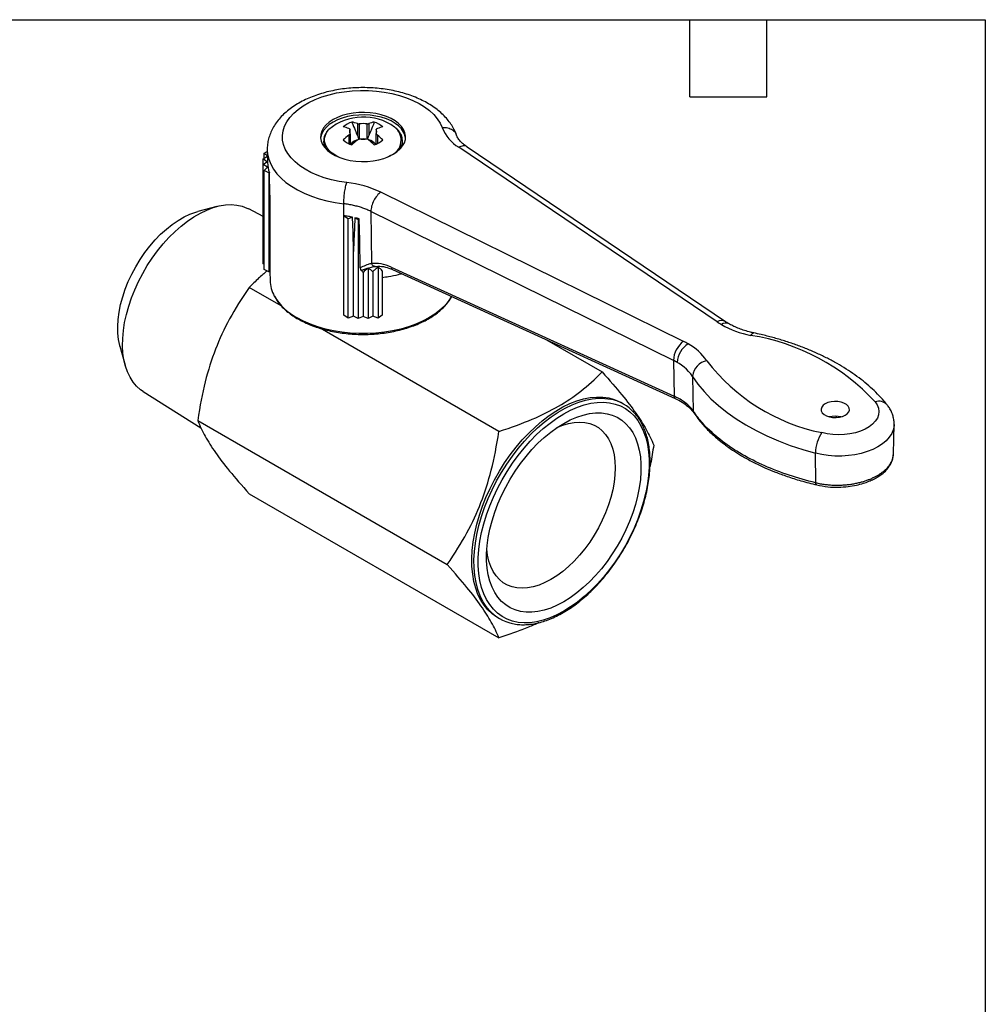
# Model space of a CAD drawing. Header units: inches. Extents: x 0.2 to 10.8, y 0.2 to 8.2.
# Tile 3 of 3: x 7 to 10.8, y 4.4 to 8.2. Entities that reach past the tile are written whole.
import ezdxf

# ---------------------------------------------------------------- set-up
doc = ezdxf.new("R2010")
doc.units = ezdxf.units.IN
doc.header["$MEASUREMENT"] = 0
doc.linetypes.add('SLD-Solid', pattern=[0])
doc.layers.add('TEXT', color=140, linetype='SLD-Solid', lineweight=25)

msp = doc.modelspace()

# ---------------------------------------------------------------- linework, layer by layer
for p, q in [((8.2778, 7.8058), (8.2778, 7.8241)), ((8.3062, 7.846), (8.3062, 7.7989)), ((8.3127, 7.8443), (8.3127, 7.7857)), ((8.3444, 7.7857), (8.3444, 7.8443)), ((8.3508, 7.846), (8.3508, 7.7989)), ((8.3792, 7.8241), (8.3792, 7.8058)), ((8.2728, 7.801), (8.2728, 7.7674)), ((8.2778, 7.8058), (8.2778, 7.7653)), ((8.3792, 7.7653), (8.3792, 7.8058)), ((8.3842, 7.801), (8.3842, 7.7674)), ((8.4821, 7.7772), (8.482, 7.7804)), ((8.6902, 7.8035), (8.6907, 7.8014)), ((7.9556, 7.7418), (7.9566, 7.6944)), ((8.175, 7.7772), (8.175, 7.7743)), ((8.175, 7.7772), (8.175, 7.7762)), ((8.2778, 7.7677), (8.2786, 7.7657)), ((8.4821, 7.7743), (8.4821, 7.7772)), ((9.7063, 7.074), (8.7007, 7.7537)), ((9.7394, 7.0747), (8.7337, 7.7544)), ((7.9392, 7.7084), (7.9561, 7.7185)), ((7.9545, 7.6971), (7.9392, 7.7084)), ((7.9392, 7.6858), (7.9392, 7.7084)), ((7.9432, 7.7308), (7.9557, 7.737)), ((7.9561, 7.719), (7.9432, 7.7308)), ((7.9432, 7.7107), (7.9432, 7.7308)), ((8.4346, 7.7214), (8.4204, 7.7142)), ((7.9392, 7.6858), (7.9545, 7.6971)), ((7.9564, 7.6755), (7.9392, 7.6858)), ((7.9392, 7.3), (7.9392, 7.6858)), ((7.9432, 7.6634), (7.9564, 7.6755)), ((7.962, 7.6541), (7.9432, 7.6634)), ((7.9432, 7.2776), (7.9432, 7.6634)), ((7.964, 7.6543), (7.962, 7.6541)), ((7.962, 7.6541), (7.962, 7.2683)), ((7.9659, 7.5668), (7.964, 7.6543)), ((7.9659, 7.5668), (7.9659, 7.2687)), ((9.575, 6.9981), (8.3975, 7.5787)), ((7.7594, 7.5229), (7.6851, 7.5035)), ((7.9392, 7.4839), (7.8834, 7.5134)), ((8.2539, 7.4558), (8.2533, 7.5336)), ((8.2539, 7.4855), (8.2544, 7.4867)), ((8.2701, 7.4746), (8.2539, 7.4855)), ((8.2539, 7.0998), (8.2539, 7.4855)), ((8.2879, 7.4811), (8.2701, 7.4746)), ((8.2701, 7.0889), (8.2701, 7.4746)), ((8.2967, 7.4791), (8.309, 7.4724)), ((8.309, 7.4724), (8.3138, 7.4746)), ((9.5366, 6.9232), (8.3591, 7.5037)), ((8.3591, 7.5037), (8.3611, 7.3006)), ((8.309, 7.4724), (8.309, 7.0866)), ((8.291, 7.0965), (8.291, 7.3483)), ((7.9432, 7.2977), (7.9392, 7.3)), ((8.3481, 7.2822), (8.3481, 7.0866)), ((8.3757, 7.2899), (8.3872, 7.2898)), ((8.387, 7.2854), (8.387, 7.0889)), ((8.4384, 7.2866), (9.5385, 6.7847)), ((7.962, 7.2683), (7.9432, 7.2776)), ((7.9659, 7.2687), (7.962, 7.2683)), ((7.9657, 7.2687), (7.9664, 7.2347)), ((8.3285, 7.2667), (8.3285, 7.0954)), ((8.366, 7.2687), (8.366, 7.0965)), ((8.4031, 7.2728), (8.4031, 7.0998)), ((8.4431, 7.2776), (9.5432, 6.7757)), ((8.01, 7.1363), (7.8857, 7.208)), ((8.2701, 7.0889), (8.2539, 7.0998)), ((8.291, 7.0965), (8.2701, 7.0889)), ((8.309, 7.0866), (8.291, 7.0965)), ((8.3285, 7.0954), (8.309, 7.0866)), ((8.3481, 7.0866), (8.3285, 7.0954)), ((8.366, 7.0965), (8.3481, 7.0866)), ((8.387, 7.0889), (8.366, 7.0965)), ((8.4031, 7.0998), (8.387, 7.0889)), ((8.8567, 6.6475), (8.1613, 7.0489)), ((7.3824, 6.9792), (7.4028, 6.9051)), ((9.0425, 7.0041), (9.2585, 6.8794)), ((9.5366, 6.9232), (9.5385, 6.7847)), ((9.6107, 6.8618), (9.6135, 6.7266)), ((7.473, 6.8025), (7.6971, 6.6614)), ((9.3422, 6.7542), (9.3338, 6.759)), ((7.6848, 6.6902), (8.6558, 6.1297)), ((10.3927, 6.5599), (10.3951, 6.6741)), ((10.0901, 6.4479), (10.089, 6.5628)), ((7.8857, 6.4043), (8.8567, 5.8438)), ((8.8516, 5.9237), (8.8599, 5.9189))]:
    msp.add_line(p, q)
at = {"flags": 128}
for points in [[(8.2652, 7.616), (8.2348, 7.6206), (8.2053, 7.6269), (8.1771, 7.6348), (8.1503, 7.6443), (8.1254, 7.6554), (8.1025, 7.6678), (8.0818, 7.6815), (8.0637, 7.6963), (8.0481, 7.712), (8.0354, 7.7286), (8.0256, 7.7459), (8.0189, 7.7636), (8.0153, 7.7816), (8.0148, 7.7997), (8.0174, 7.8178), (8.0232, 7.8357), (8.032, 7.8531), (8.0438, 7.8699), (8.0585, 7.8859), (8.0758, 7.9011), (8.0957, 7.9151), (8.1179, 7.9279), (8.1423, 7.9394), (8.1685, 7.9494), (8.1963, 7.9579), (8.2254, 7.9647), (8.2555, 7.9698), (8.2864, 7.9731), (8.3178, 7.9747), (8.3492, 7.9744), (8.3804, 7.9723), (8.4111, 7.9684), (8.441, 7.9627), (8.4697, 7.9554), (8.497, 7.9464), (8.5227, 7.9359), (8.5464, 7.924), (8.5679, 7.9108), (8.587, 7.8964), (8.6035, 7.881), (8.6173, 7.8647), (8.6281, 7.8476), (8.636, 7.8301)], [(8.4454, 7.726), (8.4603, 7.7359), (8.4726, 7.7468), (8.4823, 7.7585), (8.4892, 7.7709), (8.493, 7.7838), (8.4938, 7.7968), (8.4915, 7.8098), (8.4861, 7.8224), (8.4778, 7.8345), (8.4668, 7.8459), (8.4531, 7.8563), (8.4372, 7.8655), (8.4192, 7.8734), (8.3995, 7.8797), (8.3785, 7.8845), (8.3566, 7.8876), (8.3342, 7.8889), (8.3116, 7.8885), (8.2894, 7.8863), (8.2678, 7.8823), (8.2475, 7.8767), (8.2286, 7.8696), (8.2116, 7.861), (8.1968, 7.8512), (8.1844, 7.8403), (8.1747, 7.8286), (8.1679, 7.8161), (8.164, 7.8033), (8.1633, 7.7903), (8.1656, 7.7773), (8.1709, 7.7647), (8.1792, 7.7525), (8.1902, 7.7412), (8.2039, 7.7308), (8.2198, 7.7216), (8.2378, 7.7137), (8.2575, 7.7073), (8.2785, 7.7026), (8.3004, 7.6995), (8.3229, 7.6981), (8.3454, 7.6986), (8.3677, 7.7008), (8.3892, 7.7047), (8.4096, 7.7103), (8.4284, 7.7175), (8.4454, 7.726)], [(8.4937, 7.7887), (8.4915, 7.8001), (8.4861, 7.8128), (8.4778, 7.8249), (8.4668, 7.8363), (8.4531, 7.8466), (8.4372, 7.8558), (8.4192, 7.8637), (8.3995, 7.8701), (8.3785, 7.8749), (8.3566, 7.878), (8.3342, 7.8793), (8.3116, 7.8789), (8.2894, 7.8766), (8.2678, 7.8727), (8.2475, 7.8671), (8.2286, 7.86), (8.2116, 7.8514), (8.1968, 7.8416), (8.1844, 7.8307), (8.1747, 7.8189), (8.1679, 7.8065), (8.164, 7.7937), (8.1634, 7.7887)], [(8.2366, 7.7142), (8.2224, 7.7214), (8.2084, 7.7307), (8.1969, 7.7411), (8.188, 7.7524), (8.1819, 7.7642), (8.1789, 7.7764), (8.1789, 7.7888), (8.1819, 7.801), (8.188, 7.8129), (8.1955, 7.8227)], [(7.9556, 7.7418), (7.9569, 7.7262), (7.9613, 7.7066), (7.9689, 7.6874), (7.9794, 7.6686), (7.9929, 7.6505), (8.0092, 7.6332), (8.0282, 7.6168), (8.0497, 7.6015), (8.0735, 7.5873), (8.0995, 7.5745), (8.1274, 7.5631), (8.157, 7.5533), (8.188, 7.545), (8.2202, 7.5384), (8.2533, 7.5336)], [(7.473, 6.8025), (7.4626, 6.8097), (7.4471, 6.8234), (7.4334, 6.8396), (7.4216, 6.8582), (7.4116, 6.8789), (7.4037, 6.9017), (7.3979, 6.9263), (7.3941, 6.9527), (7.3925, 6.9806), (7.393, 7.0097), (7.3957, 7.0399), (7.4005, 7.071), (7.4074, 7.1027), (7.4164, 7.1348), (7.4273, 7.167), (7.4401, 7.1992), (7.4547, 7.231), (7.4709, 7.2623), (7.4888, 7.2928), (7.5081, 7.3223), (7.5287, 7.3505), (7.5504, 7.3773), (7.5731, 7.4024), (7.5966, 7.4257), (7.6207, 7.447), (7.6454, 7.4662), (7.6702, 7.483), (7.6952, 7.4974), (7.7201, 7.5093), (7.7447, 7.5186), (7.7689, 7.5252), (7.7924, 7.529), (7.8151, 7.5301), (7.8368, 7.5284), (7.8574, 7.5239), (7.8767, 7.5167), (7.8834, 7.5134)], [(7.3824, 6.9792), (7.3818, 6.9814), (7.3769, 7.0047), (7.3742, 7.0296), (7.3737, 7.056), (7.3753, 7.0835), (7.3791, 7.112), (7.385, 7.1412), (7.3929, 7.1708), (7.4029, 7.2007), (7.4148, 7.2304), (7.4284, 7.2598), (7.4438, 7.2886), (7.4607, 7.3165), (7.479, 7.3434), (7.4985, 7.3689), (7.5191, 7.3928), (7.5406, 7.415), (7.5628, 7.4352), (7.5855, 7.4533), (7.6085, 7.469), (7.6316, 7.4824), (7.6546, 7.4932), (7.6772, 7.5013), (7.6851, 7.5035)], [(8.291, 7.3483), (8.2893, 7.4227), (8.2879, 7.4811)], [(8.3175, 7.2838), (8.3155, 7.3907), (8.3138, 7.4746)], [(8.6732, 7.1733), (8.6719, 7.1708), (8.6598, 7.1528), (8.6449, 7.1356), (8.6273, 7.1191), (8.6071, 7.1037), (8.5846, 7.0895), (8.5599, 7.0765), (8.5332, 7.0648), (8.5047, 7.0547), (8.4748, 7.046), (8.4436, 7.0391), (8.4114, 7.0338), (8.3785, 7.0302), (8.3452, 7.0285), (8.3118, 7.0285), (8.2785, 7.0302), (8.2456, 7.0338), (8.2134, 7.0391), (8.1822, 7.046), (8.1523, 7.0547), (8.1239, 7.0648), (8.0972, 7.0765), (8.0724, 7.0895)], [(9.8369, 7.0214), (9.8409, 7.0267), (9.8447, 7.03), (9.8483, 7.031), (9.8492, 7.0309)], [(9.6107, 6.8618), (9.6316, 6.8321), (9.6555, 6.8031), (9.6824, 6.7749), (9.7122, 6.7478), (9.7448, 6.7218), (9.78, 6.6969), (9.8177, 6.6733), (9.8579, 6.6511), (9.9002, 6.6303), (9.9447, 6.611), (9.9911, 6.5933), (10.0393, 6.5772), (10.089, 6.5628)], [(8.8516, 5.9237), (8.8492, 5.9251), (8.831, 5.9378), (8.8144, 5.9531), (8.7996, 5.9708), (8.7867, 5.9908), (8.7757, 6.0131), (8.7667, 6.0375), (8.7598, 6.0637), (8.755, 6.0918), (8.7523, 6.1214), (8.7517, 6.1524), (8.7533, 6.1845), (8.7571, 6.2177), (8.763, 6.2517), (8.771, 6.2862), (8.781, 6.3211), (8.7929, 6.3561), (8.8068, 6.391), (8.8225, 6.4256), (8.8399, 6.4597), (8.8588, 6.493), (8.8793, 6.5254), (8.9011, 6.5566), (8.9241, 6.5864), (8.9482, 6.6147), (8.9732, 6.6412), (8.999, 6.6659), (9.0253, 6.6885), (9.0521, 6.7089), (9.0791, 6.727), (9.1062, 6.7427), (9.1333, 6.7558), (9.16, 6.7663), (9.1864, 6.7741), (9.2122, 6.7792), (9.2372, 6.7815), (9.2612, 6.781), (9.2843, 6.7777), (9.3061, 6.7717), (9.3265, 6.763), (9.3338, 6.759)], [(8.819, 5.9523), (8.808, 5.966), (8.7951, 5.986), (8.7841, 6.0083), (8.7751, 6.0326), (8.7681, 6.0589), (8.7633, 6.0869), (8.7606, 6.1165), (8.7601, 6.1475), (8.7617, 6.1797), (8.7655, 6.2129), (8.7713, 6.2469), (8.7793, 6.2814), (8.7893, 6.3163), (8.8013, 6.3513), (8.8152, 6.3862), (8.8308, 6.4208), (8.8482, 6.4549), (8.8672, 6.4882), (8.8877, 6.5205), (8.9095, 6.5517), (8.9325, 6.5816), (8.9566, 6.6099), (8.9816, 6.6364), (9.0073, 6.6611), (9.0337, 6.6837), (9.0604, 6.7041), (9.0875, 6.7222), (9.1146, 6.7379), (9.1416, 6.751), (9.1684, 6.7615), (9.1947, 6.7693), (9.2205, 6.7744), (9.2455, 6.7767), (9.2696, 6.7762), (9.2926, 6.7729), (9.2947, 6.7725)], [(9.1094, 5.9476), (9.0826, 5.9333), (9.056, 5.9217), (9.0298, 5.9128), (9.004, 5.9065), (8.979, 5.903), (8.9548, 5.9023), (8.9316, 5.9044), (8.9095, 5.9092), (8.8888, 5.9168), (8.8695, 5.9271), (8.8517, 5.94), (8.8356, 5.9554), (8.8213, 5.9733), (8.8088, 5.9935), (8.7983, 6.0159), (8.7898, 6.0404), (8.7834, 6.0667), (8.7791, 6.0948), (8.777, 6.1244), (8.777, 6.1553), (8.7791, 6.1874), (8.7834, 6.2204), (8.7898, 6.2541), (8.7983, 6.2884), (8.8088, 6.3229), (8.8213, 6.3575), (8.8356, 6.3919), (8.8517, 6.4259), (8.8695, 6.4593), (8.8888, 6.4919), (8.9095, 6.5235), (8.9316, 6.5538), (8.9548, 6.5826), (8.979, 6.6099), (9.004, 6.6353), (9.0298, 6.6588), (9.056, 6.6801), (9.0826, 6.6992), (9.1094, 6.7159), (9.1362, 6.7301), (9.1628, 6.7417), (9.189, 6.7507), (9.2147, 6.7569), (9.2398, 6.7604), (9.264, 6.7611), (9.2872, 6.759), (9.3092, 6.7542), (9.33, 6.7466), (9.3493, 6.7363), (9.3671, 6.7234), (9.3832, 6.708), (9.3975, 6.6901), (9.4099, 6.6699), (9.4204, 6.6475), (9.4289, 6.6231), (9.4353, 6.5967), (9.4396, 6.5687), (9.4418, 6.5391), (9.4418, 6.5081), (9.4396, 6.4761), (9.4353, 6.443), (9.4289, 6.4093), (9.4204, 6.3751), (9.4099, 6.3405), (9.3975, 6.306), (9.3832, 6.2715), (9.3671, 6.2375), (9.3493, 6.2041), (9.33, 6.1715), (9.3092, 6.14), (9.2872, 6.1097), (9.264, 6.0808), (9.2398, 6.0536), (9.2147, 6.0281), (9.189, 6.0047), (9.1628, 5.9833), (9.1362, 5.9643), (9.1094, 5.9476)], [(10.2048, 6.7104), (10.213, 6.7164), (10.2185, 6.7234), (10.2209, 6.7309), (10.2201, 6.7386), (10.2161, 6.7459), (10.2093, 6.7525), (10.1999, 6.7579), (10.1885, 6.7619), (10.1758, 6.7642), (10.1625, 6.7646), (10.1495, 6.7632), (10.1374, 6.7601), (10.1269, 6.7554), (10.1187, 6.7493), (10.1133, 6.7423), (10.1109, 6.7348), (10.1117, 6.7271), (10.1156, 6.7198), (10.1225, 6.7132), (10.1319, 6.7078), (10.1433, 6.7038), (10.1559, 6.7016), (10.1692, 6.7011), (10.1823, 6.7025), (10.1944, 6.7056), (10.2048, 6.7104)], [(10.3217, 6.7626), (10.3296, 6.7505), (10.3344, 6.7379), (10.3361, 6.725), (10.3346, 6.7121), (10.3298, 6.6994), (10.322, 6.6873), (10.3113, 6.6759), (10.2979, 6.6656), (10.282, 6.6564), (10.264, 6.6487), (10.2443, 6.6425), (10.2233, 6.638), (10.2014, 6.6353), (10.179, 6.6344), (10.1567, 6.6354), (10.1348, 6.6382), (10.1138, 6.6428)], [(9.1094, 5.9845), (9.0839, 5.9711), (9.0586, 5.9602), (9.0336, 5.952), (9.0092, 5.9465), (8.9855, 5.9439), (8.9628, 5.944), (8.941, 5.9469), (8.9205, 5.9526), (8.9014, 5.961), (8.8837, 5.972), (8.8677, 5.9857), (8.8534, 6.0019), (8.8409, 6.0204), (8.8304, 6.0412), (8.8219, 6.0641), (8.8155, 6.0889), (8.8112, 6.1155), (8.809, 6.1436), (8.809, 6.173), (8.8112, 6.2037), (8.8155, 6.2352), (8.8219, 6.2674), (8.8304, 6.3001), (8.8409, 6.333), (8.8534, 6.366), (8.8677, 6.3986), (8.8837, 6.4308), (8.9014, 6.4623), (8.9205, 6.4928), (8.941, 6.5222), (8.9628, 6.5502), (8.9855, 6.5766), (9.0092, 6.6013), (9.0336, 6.624), (9.0586, 6.6446), (9.0839, 6.6629), (9.1094, 6.6789), (9.1349, 6.6924), (9.1602, 6.7032), (9.1851, 6.7114), (9.2096, 6.7169), (9.2332, 6.7196), (9.256, 6.7195), (9.2778, 6.7166), (9.2983, 6.7109), (9.3174, 6.7025), (9.3351, 6.6914), (9.3511, 6.6777), (9.3654, 6.6615), (9.3779, 6.643), (9.3884, 6.6222), (9.3969, 6.5993), (9.4033, 6.5745), (9.4076, 6.548), (9.4098, 6.5199), (9.4098, 6.4904), (9.4076, 6.4598), (9.4033, 6.4282), (9.3969, 6.396), (9.3884, 6.3633), (9.3779, 6.3304), (9.3654, 6.2975), (9.3511, 6.2648), (9.3351, 6.2326), (9.3174, 6.2012), (9.2983, 6.1706), (9.2778, 6.1413), (9.256, 6.1133), (9.2332, 6.0868), (9.2096, 6.0622), (9.1851, 6.0395), (9.1602, 6.0189), (9.1349, 6.0005), (9.1094, 5.9845)], [(9.0831, 6.6624), (9.1053, 6.6716), (9.1278, 6.6785), (9.1498, 6.6827), (9.171, 6.6841), (9.1912, 6.6828), (9.2103, 6.6787), (9.2281, 6.6719), (9.2444, 6.6625), (9.2592, 6.6504), (9.2723, 6.6359), (9.2836, 6.6191), (9.2929, 6.6), (9.3003, 6.5789), (9.3056, 6.556), (9.3088, 6.5314), (9.3098, 6.5053), (9.3088, 6.478), (9.3056, 6.4497), (9.3003, 6.4206), (9.2929, 6.391), (9.2836, 6.3612), (9.2723, 6.3313), (9.2592, 6.3017), (9.2444, 6.2726), (9.2281, 6.2443), (9.2103, 6.2169), (9.1912, 6.1908), (9.171, 6.1661), (9.1498, 6.1431), (9.1278, 6.1219), (9.1053, 6.1028), (9.0824, 6.0859), (9.0593, 6.0713)], [(10.3951, 6.6741), (10.3948, 6.6689), (10.3918, 6.6538), (10.3856, 6.6391), (10.3764, 6.6249), (10.3642, 6.6115), (10.3494, 6.599), (10.3319, 6.5877), (10.3123, 6.5776), (10.2906, 6.569), (10.2674, 6.562), (10.2428, 6.5567), (10.2173, 6.5532), (10.1912, 6.5515), (10.1649, 6.5516), (10.1389, 6.5535), (10.1135, 6.5573), (10.089, 6.5628)], [(9.0593, 6.0713), (9.0362, 6.0592), (9.0132, 6.0497), (8.9907, 6.0428), (8.9688, 6.0386), (8.9476, 6.0372), (8.9274, 6.0385), (8.9083, 6.0426), (8.8905, 6.0494), (8.8741, 6.0588), (8.8593, 6.0709), (8.8463, 6.0854), (8.835, 6.1022), (8.8256, 6.1213), (8.8183, 6.1423), (8.813, 6.1653), (8.8099, 6.1891)]]:
    msp.add_lwpolyline(points, dxfattribs=at)
for centre, radius, start, end in [((8.3297, 7.6611), 0.21, 54.6341, 129.7181), ((8.3084, 7.7723), 0.0828, 106.523, 133.4716), ((8.2191, 7.6689), 0.1667, 71.1788, 78.7979), ((8.294, 7.815), 0.0186, 150.5961, 209.4039), ((8.2525, 7.6882), 0.1667, 71.1788, 78.7979), ((8.3285, 7.7552), 0.0904, 79.9068, 100.0932), ((8.4046, 7.6882), 0.1667, 101.2021, 108.8212), ((8.3486, 7.7723), 0.0828, 46.5284, 73.477), ((8.363, 7.815), 0.0186, 330.5961, 29.4039), ((8.438, 7.6689), 0.1667, 101.2021, 108.8212), ((8.4129, 7.7814), 0.0638, 289.872, 53.0303), ((8.7855, 7.8912), 0.1616, 202.2359, 238.309), ((8.4995, 7.5236), 0.3582, 129.2668, 133.8413), ((8.3084, 7.8421), 0.0828, 226.5284, 253.477), ((8.3177, 7.7362), 0.0474, 95.9889, 144.0058), ((8.5329, 7.5044), 0.3582, 129.2668, 133.8413), ((8.3285, 7.8748), 0.0904, 259.9068, 280.0932), ((8.3285, 7.6945), 0.0912, 83.0561, 96.9439), ((8.3412, 7.7381), 0.0448, 35.3765, 78.098), ((8.1241, 7.5044), 0.3582, 46.1587, 50.7332), ((8.3486, 7.8421), 0.0828, 286.523, 313.4716), ((8.1575, 7.5236), 0.3582, 46.1587, 50.7332), ((8.2313, 7.7779), 0.0563, 181.7096, 213.4168), ((8.2294, 7.7746), 0.0545, 180.3775, 205.2634), ((8.4259, 7.7778), 0.0561, 326.5566, 359.4144), ((8.4276, 7.7746), 0.0545, 334.7366, 359.6225), ((8.0852, 7.6975), 0.1286, 181.3604, 199.6279), ((8.2212, 7.2073), 0.4111, 64.6132, 83.8527), ((8.0969, 7.2385), 0.1306, 181.6533, 209.358), ((8.1778, 7.2896), 0.2262, 210.6072, 242.2396), ((9.7235, 7.0463), 0.0326, 60.7233, 121.7581), ((9.8632, 7.3065), 0.2805, 235.9867, 240.0432), ((9.7405, 7.0393), 0.0297, 65.7091, 125.6162), ((9.9147, 7.4064), 0.3928, 240.8159, 258.5691), ((9.7042, 6.1894), 0.8425, 42.8757, 80.9432), ((9.6342, 6.9205), 0.0977, 127.3472, 177.9498), ((9.6421, 6.912), 0.0908, 122.6055, 177.3945), ((9.4356, 6.715), 0.3156, 60.0387, 63.789), ((9.4933, 6.8042), 0.2095, 34.4326, 61.5304), ((9.5964, 6.924), 0.0598, 179.9981, 180.801), ((9.4233, 6.6938), 0.2566, 60.0387, 63.789), ((9.4618, 6.7574), 0.1819, 35.0527, 65.7277), ((9.6781, 6.8561), 0.0677, 100.2154, 174.4072), ((10.2629, 7.3793), 0.7514, 217.419, 258.5571), ((9.26, 6.6119), 0.1643, 41.8375, 77.8013), ((10.3362, 6.7223), 0.0428, 42.5431, 109.8583), ((10.1659, 6.6158), 0.0911, 75.4082, 104.5918), ((10.2321, 6.5623), 0.1431, 145.7347, 179.4405), ((8.9424, 6.0617), 0.1649, 221.5605, 258.3501)]:
    msp.add_arc(centre, radius, start, end)
for centre, major_axis, ratio, start_param, end_param in [((9.6661, 6.8745), (0.0497, 0.0319), 0.765835, 2.68545, 2.702903), ((9.5364, 6.3631), (0.8632, 0.0252), 0.556797, 0.726481, 0.733454), ((10.1138, 6.5946), (0.0153, 0.0571), 0.343238, 2.232713, 2.250166)]:
    msp.add_ellipse(centre, major_axis=major_axis, ratio=ratio, start_param=start_param, end_param=end_param)
for points, knots in [([(8.6916, 7.8017), (8.69, 7.806), (8.6857, 7.8171), (8.6766, 7.8344), (8.664, 7.8532), (8.6488, 7.8713), (8.6312, 7.8885), (8.6113, 7.9047), (8.5891, 7.9196), (8.5649, 7.9332), (8.539, 7.9454), (8.5116, 7.9561), (8.4829, 7.9652), (8.4531, 7.9726), (8.4226, 7.9784), (8.3914, 7.9826), (8.3597, 7.9851), (8.3279, 7.9859), (8.2961, 7.985), (8.2645, 7.9825), (8.2333, 7.9782), (8.2028, 7.9724), (8.1731, 7.9649), (8.1444, 7.9557), (8.1169, 7.945), (8.0909, 7.9326), (8.0665, 7.9187), (8.0439, 7.9033), (8.0234, 7.8864), (8.0053, 7.8682), (7.9898, 7.8489), (7.9771, 7.8287), (7.9672, 7.8078), (7.9602, 7.7865), (7.9564, 7.7651), (7.955, 7.7499), (7.9557, 7.742), (7.9557, 7.7412)], [0, 0, 0, 0, 0.0174043, 0.0448982, 0.072781, 0.1012859, 0.1304048, 0.1600498, 0.1900775, 0.2203314, 0.2506761, 0.2809991, 0.3112586, 0.3414401, 0.3715462, 0.4015895, 0.4315881, 0.4615631, 0.4915371, 0.5215296, 0.5515604, 0.5816537, 0.6118326, 0.6421183, 0.6725274, 0.7030669, 0.7337262, 0.7644654, 0.7951626, 0.8256644, 0.8557798, 0.8853241, 0.9141765, 0.94232, 0.9698415, 0.9969055, 1, 1, 1, 1]), ([(8.1924, 7.8199), (8.1919, 7.8194), (8.1878, 7.8153), (8.1826, 7.8069), (8.1773, 7.7947), (8.1749, 7.7843), (8.1752, 7.7781), (8.1753, 7.7761)], [0, 0, 0, 0, 0.0388, 0.32059, 0.598959, 0.87256, 1, 1, 1, 1]), ([(8.2848, 7.8517), (8.2899, 7.8391), (8.2939, 7.8291), (8.3008, 7.812), (8.3037, 7.805), (8.3062, 7.7989)], [0, 0, 0, 0, 0.5, 0.5, 1, 1, 1, 1]), ([(8.3722, 7.8517), (8.3671, 7.8391), (8.3631, 7.8291), (8.3562, 7.812), (8.3533, 7.805), (8.3508, 7.7989)], [0, 0, 0, 0, 0.5, 0.5, 1, 1, 1, 1]), ([(8.4817, 7.7808), (8.4814, 7.7841), (8.4808, 7.7915), (8.4766, 7.8028), (8.4697, 7.8143), (8.4617, 7.824), (8.4552, 7.8293), (8.4526, 7.8315)], [0, 0, 0, 0, 0.178312, 0.40003, 0.623819, 0.851051, 1, 1, 1, 1]), ([(8.636, 7.8301), (8.6436, 7.8303), (8.6588, 7.8306), (8.6775, 7.8216), (8.6885, 7.8117), (8.69, 7.8045), (8.6902, 7.8035)], [0, 0, 0, 0, 0.314698, 0.629396, 0.944095, 1, 1, 1, 1]), ([(8.3062, 7.7989), (8.3075, 7.7958), (8.3094, 7.7913), (8.3113, 7.7867), (8.3119, 7.7853)], [0, 0, 0, 0, 0.676762, 1, 1, 1, 1]), ([(8.3508, 7.7989), (8.3495, 7.7958), (8.3476, 7.7913), (8.3457, 7.7867), (8.3451, 7.7853)], [0, 0, 0, 0, 0.676762, 1, 1, 1, 1]), ([(8.7337, 7.7544), (8.7285, 7.7582), (8.7179, 7.7658), (8.7057, 7.778), (8.6961, 7.7907), (8.6926, 7.7991), (8.6909, 7.8034)], [0, 0, 0, 0, 0.235413, 0.4807, 0.735464, 1, 1, 1, 1]), ([(8.7335, 7.7542), (8.7332, 7.7545), (8.7298, 7.7586), (8.7181, 7.7599), (8.7065, 7.7558), (8.7007, 7.7537)], [0, 0, 0, 0, 0.040284, 0.520142, 1, 1, 1, 1]), ([(8.2533, 7.5344), (8.2533, 7.5407), (8.2537, 7.5479), (8.2548, 7.5629), (8.2557, 7.5707), (8.2579, 7.5859), (8.2593, 7.5931), (8.2621, 7.606), (8.2637, 7.6117), (8.2652, 7.616)], [0, 0, 0, 0, 0.25, 0.25, 0.5, 0.5, 0.75, 0.75, 1, 1, 1, 1]), ([(8.3975, 7.5787), (8.3924, 7.5753), (8.3873, 7.5706), (8.378, 7.5593), (8.3737, 7.5527), (8.3666, 7.5388), (8.3637, 7.5315), (8.36, 7.5171), (8.359, 7.51), (8.3591, 7.5037)], [0, 0, 0, 0, 0.25, 0.25, 0.5, 0.5, 0.75, 0.75, 1, 1, 1, 1]), ([(8.3591, 7.5037), (8.3566, 7.5049), (8.3515, 7.5074), (8.3436, 7.5108), (8.3354, 7.514), (8.327, 7.5171), (8.3184, 7.5199), (8.3095, 7.5225), (8.3005, 7.5249), (8.2914, 7.5271), (8.2821, 7.5291), (8.2726, 7.5308), (8.263, 7.5324), (8.2566, 7.5332), (8.2533, 7.5336)], [0, 0, 0, 0, 0.083334, 0.166668, 0.250002, 0.333335, 0.416668, 0.500001, 0.583334, 0.666667, 0.75, 0.833333, 0.916667, 1, 1, 1, 1]), ([(8.2879, 7.4811), (8.2824, 7.4823), (8.2769, 7.4833), (8.2657, 7.4852), (8.2601, 7.486), (8.2544, 7.4867)], [-0.08873932, -0.08873932, -0.08873932, -0.08873932, -0.04437025, -0.04437025, -0.000001, -0.000001, -0.000001, -0.000001]), ([(8.2967, 7.4791), (8.2957, 7.4574), (8.2948, 7.4355), (8.2929, 7.392), (8.2919, 7.3701), (8.291, 7.3483)], [0.0000013, 0.0000013, 0.0000013, 0.0000013, 0.208508, 0.208508, 0.4170503, 0.4170503, 0.4170503, 0.4170503]), ([(8.3138, 7.4746), (8.311, 7.4754), (8.3082, 7.4762), (8.3025, 7.4777), (8.2996, 7.4784), (8.2967, 7.4791)], [-0.04794291, -0.04794291, -0.04794291, -0.04794291, -0.02397239, -0.02397239, -0.00000202, -0.00000202, -0.00000202, -0.00000202]), ([(8.3611, 7.3006), (8.3569, 7.2998), (8.3526, 7.2987), (8.3413, 7.2952), (8.3343, 7.2923), (8.324, 7.2873), (8.3208, 7.2856), (8.3175, 7.2838)], [0.5822387, 0.5822387, 0.5822387, 0.5822387, 0.7072387, 0.7072387, 0.9072387, 0.9072387, 1, 1, 1, 1]), ([(8.3211, 7.274), (8.3268, 7.2764), (8.3324, 7.2786), (8.3459, 7.2833), (8.3537, 7.2856), (8.3663, 7.2885), (8.371, 7.2894), (8.3757, 7.2899)], [0.5345772, 0.5345772, 0.5345772, 0.5345772, 0.675, 0.675, 0.875, 0.875, 1, 1, 1, 1]), ([(8.366, 7.2687), (8.3637, 7.2717), (8.361, 7.2743), (8.355, 7.2788), (8.3516, 7.2807), (8.3481, 7.2822)], [0.00002997, 0.00002997, 0.00002997, 0.00002997, 0.04652875, 0.04652875, 0.09662061, 0.09662061, 0.09662061, 0.09662061]), ([(8.4384, 7.2866), (8.4249, 7.2928), (8.4113, 7.2971), (8.3853, 7.3017), (8.3727, 7.3022), (8.3611, 7.3006)], [0, 0, 0, 0, 0.5, 0.5, 1, 1, 1, 1]), ([(8.387, 7.2854), (8.3828, 7.2832), (8.3788, 7.2807), (8.3718, 7.2752), (8.3687, 7.2721), (8.366, 7.2687)], [0.00001105, 0.00001105, 0.00001105, 0.00001105, 0.05093012, 0.05093012, 0.09815091, 0.09815091, 0.09815091, 0.09815091]), ([(8.3865, 7.2909), (8.3959, 7.2904), (8.4137, 7.2894), (8.4336, 7.2814), (8.4431, 7.2776)], [0, 0, 0, 0, 0.527809, 1, 1, 1, 1]), ([(8.4384, 7.2866), (8.4387, 7.2847), (8.4394, 7.2809), (8.4414, 7.278), (8.4429, 7.2778), (8.4431, 7.2778)], [0, 0, 0, 0, 0.472661, 0.945321, 1, 1, 1, 1]), ([(7.9545, 7.272), (7.9434, 7.2626), (7.9188, 7.2418), (7.8974, 7.22), (7.8857, 7.208)], [0, 0, 0, 0, 0.45332, 1, 1, 1, 1]), ([(8.479, 7.2612), (8.4742, 7.2598), (8.4577, 7.2551), (8.4322, 7.2497), (8.4113, 7.2468), (8.4031, 7.2456)], [0, 0, 0, 0, 0.200777, 0.683924, 1, 1, 1, 1]), ([(7.8857, 7.208), (7.8552, 7.1646), (7.8304, 7.1246), (7.7876, 7.0458), (7.7697, 7.0071), (7.7386, 6.927), (7.7255, 6.8856), (7.7026, 6.7953), (7.693, 6.7465), (7.6848, 6.6902)], [0, 0, 0, 0, 0.25, 0.25, 0.5, 0.5, 0.75, 0.75, 1, 1, 1, 1]), ([(7.9838, 7.1722), (7.9869, 7.1669), (7.9934, 7.1557), (8.0063, 7.1395), (8.0219, 7.1235), (8.0399, 7.1083), (8.0601, 7.0941), (8.0822, 7.081), (8.1063, 7.0691), (8.132, 7.0585), (8.1591, 7.0492), (8.1875, 7.0414), (8.217, 7.035), (8.2473, 7.0301), (8.2782, 7.0268), (8.3094, 7.025), (8.3408, 7.0249), (8.3722, 7.0263), (8.4031, 7.0293), (8.4336, 7.0338), (8.4632, 7.0399), (8.4919, 7.0474), (8.5193, 7.0564), (8.5453, 7.0667), (8.5698, 7.0784), (8.5924, 7.0912), (8.613, 7.1052), (8.6315, 7.1202), (8.6478, 7.1362), (8.6614, 7.153), (8.6696, 7.1646), (8.6725, 7.1708), (8.6726, 7.1709)], [0, 0, 0, 0, 0.03106, 0.065356, 0.09979, 0.134323, 0.168914, 0.203533, 0.238157, 0.272772, 0.307374, 0.341962, 0.376535, 0.411098, 0.445652, 0.4802, 0.514745, 0.549291, 0.583841, 0.618397, 0.652962, 0.687541, 0.722136, 0.75675, 0.791384, 0.826038, 0.860708, 0.895384, 0.930044, 0.964656, 0.999179, 1, 1, 1, 1]), ([(9.7527, 7.0664), (9.7498, 7.0681), (9.7452, 7.0708), (9.741, 7.0736), (9.7394, 7.0747)], [0, 0, 0, 0, 0.621374, 1, 1, 1, 1]), ([(9.8492, 7.0309), (9.845, 7.0319), (9.8327, 7.0346), (9.8133, 7.0401), (9.7916, 7.0477), (9.772, 7.0561), (9.7594, 7.0625), (9.7534, 7.066), (9.7527, 7.0664)], [0, 0, 0, 0, 0.114049, 0.333421, 0.551699, 0.768612, 0.972417, 1, 1, 1, 1]), ([(10.3678, 6.7513), (10.3636, 6.7563), (10.352, 6.7706), (10.3309, 6.7933), (10.3038, 6.8192), (10.2744, 6.844), (10.2427, 6.8679), (10.2089, 6.8906), (10.1732, 6.9121), (10.1355, 6.9323), (10.0962, 6.9513), (10.0552, 6.9689), (10.0127, 6.985), (9.9688, 6.9998), (9.9237, 7.0131), (9.8837, 7.0233), (9.8586, 7.0288), (9.8492, 7.0309)], [0, 0, 0, 0, 0.038073, 0.108127, 0.178406, 0.248969, 0.319736, 0.390632, 0.461599, 0.532586, 0.603556, 0.674487, 0.745368, 0.816194, 0.886962, 0.957675, 1, 1, 1, 1]), ([(8.8567, 6.6475), (8.9065, 6.6634), (8.9486, 6.6789), (9.0242, 6.711), (9.0576, 6.7276), (9.1197, 6.7635), (9.1484, 6.7828), (9.2041, 6.8264), (9.231, 6.8507), (9.2585, 6.8794)], [0, 0, 0, 0, 0.25, 0.25, 0.5, 0.5, 0.75, 0.75, 1, 1, 1, 1]), ([(9.2585, 6.8794), (9.289, 6.8455), (9.3138, 6.8166), (9.3566, 6.7641), (9.3745, 6.7407), (9.4056, 6.6965), (9.4187, 6.6757), (9.4416, 6.6348), (9.4512, 6.6147), (9.4594, 6.5936)], [0, 0, 0, 0, 0.25, 0.25, 0.5, 0.5, 0.75, 0.75, 1, 1, 1, 1]), ([(9.6135, 6.7266), (9.6091, 6.7331), (9.6038, 6.7394), (9.5903, 6.7529), (9.5815, 6.7599), (9.5656, 6.7706), (9.559, 6.7744), (9.5477, 6.7804), (9.5432, 6.7826), (9.5385, 6.7847)], [0, 0, 0, 0, 0.2589651, 0.2589651, 0.5789651, 0.5789651, 0.7789651, 0.7789651, 0.9039651, 0.9039651, 0.9039651, 0.9039651]), ([(9.5431, 6.7759), (9.543, 6.7759), (9.5414, 6.7761), (9.5395, 6.779), (9.5389, 6.7828), (9.5385, 6.7847)], [0, 0, 0, 0, 0.045195, 0.5225975, 1, 1, 1, 1]), ([(9.5432, 6.7757), (9.5527, 6.771), (9.5707, 6.762), (9.591, 6.7471), (9.6058, 6.7332), (9.6124, 6.7242), (9.6154, 6.7201)], [0, 0, 0, 0, 0.298431, 0.564316, 0.798043, 1, 1, 1, 1]), ([(10.3948, 6.674), (10.3949, 6.6765), (10.3954, 6.6848), (10.3933, 6.6987), (10.3887, 6.7155), (10.3814, 6.7314), (10.3741, 6.7432), (10.3691, 6.7496), (10.3678, 6.7513)], [0, 0, 0, 0, 0.089962, 0.297466, 0.503683, 0.711205, 0.922664, 1, 1, 1, 1]), ([(8.9115, 5.8997), (8.9151, 5.8989), (8.9258, 5.8964), (8.9448, 5.895), (8.9683, 5.8954), (8.9925, 5.8984), (9.0174, 5.9038), (9.0428, 5.9117), (9.0685, 5.9221), (9.0944, 5.9348), (9.1203, 5.9498), (9.1461, 5.967), (9.1716, 5.9862), (9.1967, 6.0075), (9.2212, 6.0305), (9.2451, 6.0553), (9.2681, 6.0817), (9.2902, 6.1095), (9.3113, 6.1385), (9.3311, 6.1687), (9.3497, 6.1998), (9.3669, 6.2317), (9.3826, 6.2641), (9.3967, 6.297), (9.4091, 6.3301), (9.4199, 6.3632), (9.4288, 6.3962), (9.4359, 6.4289), (9.4412, 6.461), (9.4445, 6.4925), (9.4458, 6.5231), (9.4452, 6.5527), (9.4426, 6.5812), (9.4381, 6.6082), (9.4316, 6.6338), (9.4231, 6.6576), (9.4128, 6.6797), (9.4006, 6.6996), (9.391, 6.713), (9.385, 6.719), (9.3842, 6.7198)], [0, 0, 0, 0, 0.013338, 0.040163, 0.067112, 0.094186, 0.12137, 0.148637, 0.17596, 0.203316, 0.230686, 0.258056, 0.285419, 0.312772, 0.340113, 0.367444, 0.394764, 0.422076, 0.449381, 0.476683, 0.503982, 0.531281, 0.558581, 0.585886, 0.613197, 0.640515, 0.667845, 0.695186, 0.722542, 0.749913, 0.7773, 0.8047, 0.832111, 0.859521, 0.886915, 0.914272, 0.941565, 0.968764, 0.995841, 1, 1, 1, 1]), ([(10.0901, 6.4479), (10.0189, 6.4649), (9.952, 6.4871), (9.8295, 6.541), (9.7742, 6.573), (9.6984, 6.6308), (9.6726, 6.6544), (9.6367, 6.6945), (9.6243, 6.7104), (9.6135, 6.7266)], [0, 0, 0, 0, 0.312426, 0.312426, 0.632426, 0.632426, 0.832426, 0.832426, 0.957426, 0.957426, 0.957426, 0.957426]), ([(9.6156, 6.7202), (9.6154, 6.7203), (9.6138, 6.7219), (9.6136, 6.7244), (9.6135, 6.7266)], [0, 0, 0, 0, 0.1060339, 1, 1, 1, 1]), ([(9.6154, 6.7201), (9.6259, 6.7056), (9.6457, 6.6783), (9.6811, 6.6419), (9.7161, 6.6113), (9.7493, 6.5863), (9.7764, 6.5683), (9.797, 6.5556), (9.8145, 6.5454), (9.8364, 6.5333), (9.8638, 6.5194), (9.8968, 6.5042), (9.9348, 6.4883), (9.9803, 6.4717), (10.0336, 6.4546), (10.073, 6.4446), (10.0938, 6.4393)], [0, 0, 0, 0, 0.114742, 0.217461, 0.308187, 0.386478, 0.451628, 0.485681, 0.51618, 0.558306, 0.615857, 0.672998, 0.739993, 0.816834, 0.903508, 1, 1, 1, 1]), ([(7.6848, 6.6902), (7.693, 6.6691), (7.7026, 6.649), (7.7255, 6.608), (7.7386, 6.5873), (7.7697, 6.5431), (7.7876, 6.5196), (7.8304, 6.4672), (7.8552, 6.4383), (7.8857, 6.4043)], [0, 0, 0, 0, 0.25, 0.25, 0.5, 0.5, 0.75, 0.75, 1, 1, 1, 1]), ([(8.6558, 6.1297), (8.6863, 6.173), (8.7111, 6.2131), (8.7539, 6.2919), (8.7718, 6.3306), (8.8028, 6.4107), (8.816, 6.4521), (8.8388, 6.5424), (8.8485, 6.5912), (8.8567, 6.6475)], [0, 0, 0, 0, 0.25, 0.25, 0.5, 0.5, 0.75, 0.75, 1, 1, 1, 1]), ([(9.4594, 6.5936), (9.4559, 6.5697), (9.4518, 6.5416), (9.4458, 6.5141), (9.4449, 6.5101)], [0, 0, 0, 0, 0.854377, 1, 1, 1, 1]), ([(10.0938, 6.4393), (10.1081, 6.4365), (10.1354, 6.4312), (10.1772, 6.4298), (10.2148, 6.4322), (10.2474, 6.4377), (10.2746, 6.4449), (10.2965, 6.4528), (10.3143, 6.4609), (10.3332, 6.4712), (10.3521, 6.4844), (10.3671, 6.4991), (10.3772, 6.5124), (10.3845, 6.5253), (10.3906, 6.5414), (10.3916, 6.5534), (10.3921, 6.5599)], [0, 0, 0, 0, 0.110721, 0.211493, 0.302371, 0.383369, 0.454467, 0.5157, 0.567778, 0.61531, 0.699135, 0.775536, 0.817032, 0.867309, 0.929536, 1, 1, 1, 1]), ([(10.3303, 6.4761), (10.3367, 6.4801), (10.3498, 6.4882), (10.366, 6.5024), (10.3792, 6.5181), (10.3882, 6.5354), (10.3927, 6.5496), (10.3922, 6.5578), (10.3921, 6.5599)], [0, 0, 0, 0, 0.171917, 0.351004, 0.537262, 0.730689, 0.931285, 1, 1, 1, 1]), ([(10.0901, 6.4479), (10.093, 6.4472), (10.0988, 6.4459), (10.1076, 6.4441), (10.1166, 6.4426), (10.1255, 6.4414), (10.1345, 6.4403), (10.1435, 6.4395), (10.1525, 6.4389), (10.1615, 6.4385), (10.1704, 6.4383), (10.1792, 6.4384), (10.188, 6.4386), (10.1967, 6.4391), (10.2053, 6.4397), (10.2137, 6.4405), (10.2221, 6.4415), (10.2302, 6.4427), (10.2383, 6.4441), (10.2461, 6.4455), (10.2538, 6.4472), (10.2613, 6.449), (10.2687, 6.4509), (10.2758, 6.453), (10.2827, 6.4551), (10.2894, 6.4574), (10.2959, 6.4598), (10.3022, 6.4623), (10.3083, 6.4649), (10.3141, 6.4676), (10.3198, 6.4703), (10.3252, 6.4732), (10.3286, 6.4751), (10.3303, 6.4761)], [0, 0, 0, 0, 0.036818, 0.073331, 0.109541, 0.145447, 0.181049, 0.216348, 0.251342, 0.286032, 0.320418, 0.354501, 0.388279, 0.421753, 0.454924, 0.48779, 0.520352, 0.55261, 0.584565, 0.616215, 0.647561, 0.678603, 0.709341, 0.739775, 0.769905, 0.799731, 0.829252, 0.85847, 0.887384, 0.915994, 0.9443, 0.972302, 1, 1, 1, 1]), ([(10.0939, 6.4397), (10.0935, 6.4396), (10.0923, 6.4396), (10.0907, 6.4423), (10.0903, 6.446), (10.0901, 6.4479)], [0, 0, 0, 0, 0.144621, 0.57203, 1, 1, 1, 1]), ([(8.8567, 5.8438), (8.8485, 5.8649), (8.8388, 5.885), (8.816, 5.9259), (8.8028, 5.9467), (8.7718, 5.9909), (8.7539, 6.0144), (8.7111, 6.0668), (8.6863, 6.0957), (8.6558, 6.1297)], [0, 0, 0, 0, 0.25, 0.25, 0.5, 0.5, 0.75, 0.75, 1, 1, 1, 1]), ([(9.0131, 5.9033), (8.9997, 5.8973), (8.9691, 5.8835), (8.9169, 5.8637), (8.8773, 5.8506), (8.8567, 5.8438)], [0, 0, 0, 0, 0.271469, 0.619639, 1, 1, 1, 1])]:
    msp.add_open_spline(points, degree=3, knots=knots)
for points in [[(8.2778, 7.8241), (8.2764, 7.8252), (8.2747, 7.826), (8.2728, 7.8267)], [(8.3062, 7.846), (8.3082, 7.8453), (8.3103, 7.8448), (8.3127, 7.8443)], [(8.3444, 7.8443), (8.3467, 7.8448), (8.3489, 7.8453), (8.3508, 7.846)], [(8.3842, 7.8267), (8.3823, 7.826), (8.3806, 7.8252), (8.3792, 7.8241)], [(8.2728, 7.801), (8.2747, 7.8025), (8.2764, 7.8042), (8.2778, 7.8058)], [(8.3127, 7.7857), (8.3103, 7.7846), (8.3082, 7.7832), (8.3062, 7.7817)], [(8.3508, 7.7817), (8.3489, 7.7832), (8.3467, 7.7846), (8.3444, 7.7857)], [(8.3792, 7.8058), (8.3806, 7.8042), (8.3823, 7.8025), (8.3842, 7.801)], [(8.2533, 7.5336), (8.2533, 7.5339), (8.2533, 7.5341), (8.2533, 7.5344)], [(8.3175, 7.2838), (8.3176, 7.2798), (8.3186, 7.276), (8.3211, 7.274)], [(8.3481, 7.2822), (8.3405, 7.2785), (8.3337, 7.2735), (8.3285, 7.2667)], [(8.3757, 7.2899), (8.3728, 7.2898), (8.367, 7.2916), (8.3626, 7.2973), (8.3611, 7.3006)], [(8.4031, 7.2728), (8.3988, 7.2788), (8.3932, 7.2828), (8.387, 7.2854)], [(8.3211, 7.274), (8.3238, 7.2719), (8.3263, 7.2695), (8.3285, 7.2667)]]:
    msp.add_open_spline(points, degree=3)
at = {"layer": 'TEXT'}
for p, q in [((0.25, 8.25), (10.75, 8.25)), ((9.6, 7.95), (9.6, 8.25)), ((9.9, 7.95), (9.9, 8.25)), ((10.75, 8.25), (10.75, 0.25)), ((9.6, 7.95), (9.9, 7.95))]:
    msp.add_line(p, q, dxfattribs=at)

doc.saveas('drawing.dxf')
